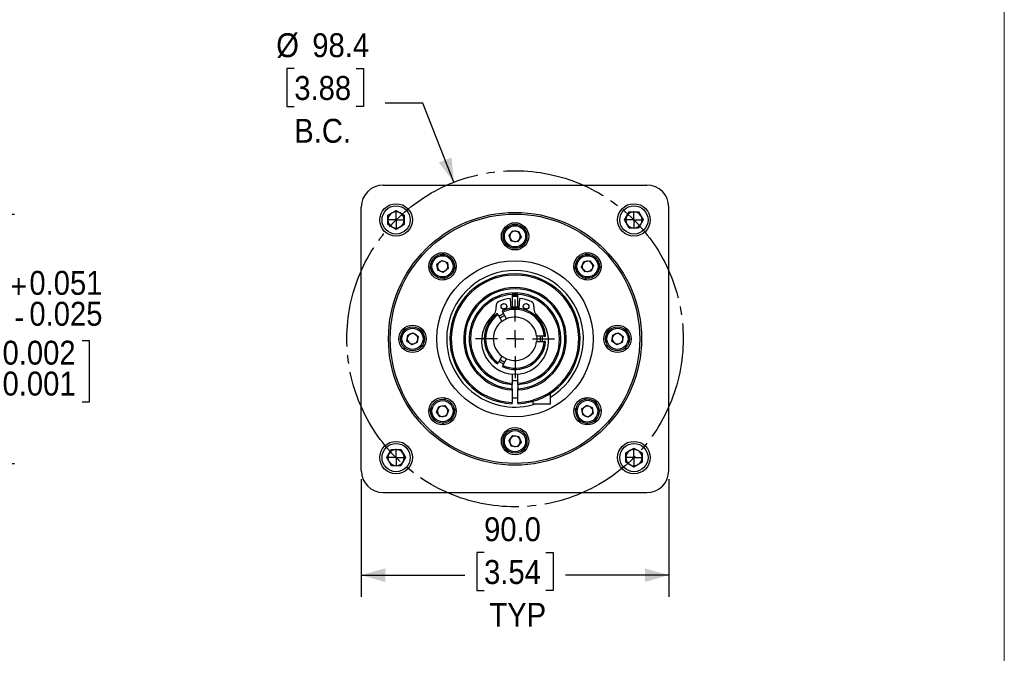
# Model space of a CAD drawing. Header units: millimetres. Extents: x 0 to 864, y 0 to 559.
# Tile 13 of 18: x 575 to 864, y 194 to 380. Entities that reach past the tile are written whole.
import ezdxf

# ---------------------------------------------------------------- set-up
doc = ezdxf.new("R2010")
doc.units = ezdxf.units.MM
doc.header["$LTSCALE"] = 2
doc.linetypes.add('SLD-Center', pattern=[19.05, 15.24, -1.27, 1.27, -1.27])
doc.linetypes.add('SLD-Solid', pattern=[0])
doc.layers.add('CENTER', color=40, linetype='SLD-Center')
doc.layers.add('SLD-0', color=7, linetype='SLD-Solid', lineweight=25)
doc.styles.add('SLDTEXTSTYLE0', font='GOTHIC.TTF', dxfattribs={"width": 0.913})
doc.dimstyles.new('SLDDIMSTYLE0', dxfattribs={"dimtxt": 7, "dimasz": 7, "dimexe": 0, "dimexo": 0.0625, "dimgap": 1.75, "dimtad": 0, "dimtih": 1, "dimtoh": 1, "dimdec": 3, "dimrnd": 1e-09, "dimzin": 12, "dimdsep": 46, "dimtxsty": 'SLDTEXTSTYLE0', "dimsah": 1, "dimcen": 0.09, "dimadec": 0, "dimazin": 3, "dimtol": 1, "dimtp": 0.051, "dimtm": 0.025, "dimtfac": 1, "dimtdec": 3, "dimtofl": 0, "dimtmove": 0, "dimatfit": 3, "dimfxl": 0, "dimfrac": 2, "dimtolj": 1, "dimarcsym": 0})
doc.dimstyles.new('SLDDIMSTYLE4', dxfattribs={"dimtxt": 7, "dimasz": 7, "dimexe": 0, "dimexo": 0.0625, "dimgap": 1.75, "dimtad": 0, "dimtih": 1, "dimtoh": 1, "dimdec": 1, "dimrnd": 1e-09, "dimzin": 4, "dimdsep": 46, "dimtxsty": 'SLDTEXTSTYLE0', "dimsah": 1, "dimcen": 0.09, "dimadec": 0, "dimazin": 1, "dimtfac": 1, "dimtdec": 1, "dimtofl": 0, "dimtmove": 0, "dimatfit": 3, "dimfxl": 0, "dimfrac": 2, "dimtolj": 1, "dimtzin": 12, "dimarcsym": 0})
doc.dimstyles.new('SLDDIMSTYLE6', dxfattribs={"dimtxt": 7, "dimasz": 7, "dimexe": 0, "dimexo": 0.0625, "dimgap": 1.75, "dimtad": 0, "dimtih": 1, "dimtoh": 1, "dimdec": 1, "dimrnd": 1e-09, "dimzin": 12, "dimdsep": 46, "dimtxsty": 'SLDTEXTSTYLE0', "dimsah": 1, "dimcen": 0, "dimadec": 0, "dimazin": 3, "dimtfac": 1, "dimtdec": 1, "dimtofl": 0, "dimtmove": 0, "dimatfit": 3, "dimfxl": 0, "dimfrac": 2, "dimtolj": 1, "dimtzin": 12, "dimarcsym": 0})

# ---------------------------------------------------------------- blocks, each defined once
blk = doc.blocks.new('Block2')
at = {"color": 7, "linetype": 'SLD-Solid', "lineweight": 18}
blk.add_line((863.6, 558.8), (863.6, 0), dxfattribs=at)
blk = doc.blocks.new('_D')
at = {"layer": 'SLD-0'}
for p, q in [((465.6, 322.62), (493.57, 322.62)), ((497.57, 322.62), (573.92, 322.62)), ((567.57, 322.62), (567.57, 306.09)), ((541.46, 285.65), (539.33, 285.65)), ((539.33, 285.65), (539.33, 267.55)), ((593.67, 285.65), (595.8, 285.65)), ((595.8, 285.65), (595.8, 267.55)), ((539.33, 267.55), (541.46, 267.55)), ((567.57, 249.6), (567.57, 266.12)), ((595.8, 267.55), (593.67, 267.55)), ((465.6, 249.6), (573.92, 249.6))]:
    blk.add_line(p, q, dxfattribs=at)
for points in [[(567.57, 322.62), (565.57, 315.62), (569.57, 315.62)], [(567.57, 249.6), (569.57, 256.6), (565.57, 256.6)]]:
    blk.add_solid(points, dxfattribs=at)
at = {"layer": 'SLD-0', "char_height": 7, "attachment_point": 1, "style": 'SLDTEXTSTYLE0'}
for s, insert in [('0.051', (578.26, 305.98)), ('+', (572.6, 305.06)), ('%%c', (533.6, 300.86)), ('73.025', (544.16, 300.86)), ('0.025', (578.26, 296.93)), ('-', (573.88, 296.01)), ('0.002', (570.4, 285.54)), ('+', (564.74, 285.54)), ('2.875', (541.46, 280.53)), ('0.001', (570.4, 276.49)), ('-', (566.02, 276.49))]:
    blk.add_mtext(s, dxfattribs=dict(at, insert=insert))
blk = doc.blocks.new('_D_11')
at = {"layer": 'SLD-0'}
for p, q in [((655.79, 365.22), (653.65, 365.22)), ((653.65, 365.22), (653.65, 354.1)), ((673.89, 365.22), (676.02, 365.22)), ((676.02, 365.22), (676.02, 354.1)), ((693.46, 355.13), (682.34, 355.13)), ((702.5, 331.96), (693.46, 355.13)), ((653.65, 354.1), (655.79, 354.1)), ((676.02, 354.1), (673.89, 354.1))]:
    blk.add_line(p, q, dxfattribs=at)
blk.add_solid([(702.5, 331.96), (701.82, 339.2), (698.09, 337.75)], dxfattribs=at)
at = {"layer": 'SLD-0', "char_height": 7, "attachment_point": 1, "style": 'SLDTEXTSTYLE0'}
for s, insert in [('%%c', (650.51, 375.58)), ('98.4', (661.06, 375.58)), ('3.88', (655.79, 363.05)), ('B.C.', (655.78, 350.51))]:
    blk.add_mtext(s, dxfattribs=dict(at, insert=insert))
blk = doc.blocks.new('_D_12')
at = {"layer": 'SLD-0'}
for p, q in [((675.39, 244.99), (675.39, 210.54)), ((765.39, 244.99), (765.39, 210.54)), ((711.34, 223.48), (709.21, 223.48)), ((709.21, 223.48), (709.21, 212.37)), ((729.44, 223.48), (731.58, 223.48)), ((731.58, 223.48), (731.58, 212.37)), ((675.39, 216.89), (705.66, 216.89)), ((765.39, 216.89), (735.13, 216.89)), ((709.21, 212.37), (711.34, 212.37)), ((731.58, 212.37), (729.44, 212.37))]:
    blk.add_line(p, q, dxfattribs=at)
for points in [[(675.39, 216.89), (682.39, 214.89), (682.39, 218.89)], [(765.39, 216.89), (758.39, 218.89), (758.39, 214.89)]]:
    blk.add_solid(points, dxfattribs=at)
at = {"layer": 'SLD-0', "char_height": 7, "attachment_point": 1, "style": 'SLDTEXTSTYLE0'}
for s, insert in [('90.0', (711.34, 233.84)), ('3.54', (711.34, 221.31)), ('TYP', (712.88, 208.77))]:
    blk.add_mtext(s, dxfattribs=dict(at, insert=insert))
blk = doc.blocks.new('SW_CENTERMARKSYMBOL_0')
at = {"layer": 'SLD-0', "color": 0}
for q in [(-2.54, 0), (0, 2.54), (0, -2.54), (2.54, 0)]:
    blk.add_line((0, 0), q, dxfattribs=at)
blk = doc.blocks.new('SW_CENTERMARKSYMBOL_1')
at = {"layer": 'SLD-0', "color": 0}
for q in [(-2.54, 0), (0, 2.54), (0, -2.54), (2.54, 0)]:
    blk.add_line((0, 0), q, dxfattribs=at)
blk = doc.blocks.new('SW_CENTERMARKSYMBOL_2')
at = {"layer": 'SLD-0', "color": 0}
for q in [(-2.54, 0), (0, 2.54), (0, -2.54), (2.54, 0)]:
    blk.add_line((0, 0), q, dxfattribs=at)
blk = doc.blocks.new('SW_CENTERMARKSYMBOL_3')
at = {"layer": 'SLD-0', "color": 0}
for q in [(-2.54, 0), (0, 2.54), (0, -2.54), (2.54, 0)]:
    blk.add_line((0, 0), q, dxfattribs=at)
blk = doc.blocks.new('SW_CENTERMARKSYMBOL_4')
at = {"layer": 'SLD-0', "color": 0}
for p, q in [((0, 5.08), (0, 11.5316)), ((-5.08, 0), (-11.5316, 0)), ((0, 0), (-2.54, 0)), ((0, 0), (0, 2.54)), ((0, 0), (0, -2.54)), ((0, 0), (2.54, 0)), ((5.08, 0), (11.5316, 0)), ((0, -5.08), (0, -11.5316))]:
    blk.add_line(p, q, dxfattribs=at)

msp = doc.modelspace()

# ---------------------------------------------------------------- linework, layer by layer
for p, q in [((681.8185, 331.1083), (758.9661, 331.1083)), ((675.3923, 247.5345), (675.3923, 324.6821)), ((683.213, 322.2811), (685.5943, 323.6559)), ((685.5943, 323.6559), (687.9755, 322.2811)), ((752.4407, 320.9063), (753.8155, 323.2875)), ((753.8155, 323.2875), (756.5651, 323.2875)), ((756.5651, 323.2875), (757.9399, 320.9063)), ((765.3923, 247.5345), (765.3923, 324.6821)), ((683.213, 319.5314), (683.213, 322.2811)), ((687.9755, 322.2811), (687.9755, 319.5314)), ((753.8155, 318.525), (752.4407, 320.9063)), ((757.9399, 320.9063), (756.5651, 318.525)), ((685.5943, 318.1566), (683.213, 319.5314)), ((687.9755, 319.5314), (685.5943, 318.1566)), ((718.6343, 316.339), (719.7131, 317.7461)), ((719.7131, 317.7461), (721.4711, 317.5153)), ((721.4711, 317.5153), (722.1503, 315.8775)), ((756.5651, 318.525), (753.8155, 318.525)), ((719.3135, 314.7012), (718.6343, 316.339)), ((721.0715, 314.4704), (719.3135, 314.7012)), ((722.1503, 315.8775), (721.0715, 314.4704)), ((697.5407, 307.9993), (698.947, 309.0792)), ((698.947, 309.0792), (700.5853, 308.4014)), ((700.5853, 308.4014), (700.8174, 306.6436)), ((739.8477, 307.0893), (740.5256, 308.7277)), ((740.5256, 308.7277), (742.2834, 308.9598)), ((742.2834, 308.9598), (743.3633, 307.5536)), ((697.7729, 306.2415), (697.5407, 307.9993)), ((699.4112, 305.5637), (697.7729, 306.2415)), ((700.8174, 306.6436), (699.4112, 305.5637)), ((740.9276, 305.6831), (739.8477, 307.0893)), ((742.6854, 305.9152), (740.9276, 305.6831)), ((743.3633, 307.5536), (742.6854, 305.9152)), ((718.9458, 297.9177), (719.2164, 295.0226)), ((719.5922, 299.1139), (719.5922, 295.4556)), ((721.1924, 295.4556), (721.1924, 299.1139)), ((721.5682, 295.0226), (721.8387, 297.9177)), ((716.5957, 294.259), (716.7869, 293.9277)), ((719.1801, 295.4111), (719.5922, 295.4556)), ((719.2155, 295.0315), (719.5922, 295.0731)), ((719.5922, 295.4556), (719.5922, 295.0731)), ((721.1924, 295.4556), (721.6045, 295.4111)), ((721.1924, 295.0731), (721.1924, 295.4556)), ((721.1924, 295.0731), (721.569, 295.0315)), ((715.4231, 293.1403), (715.2319, 293.4716)), ((715.4231, 293.1403), (716.5599, 291.1714)), ((717.9237, 291.9588), (716.7869, 293.9277)), ((688.7545, 285.4291), (688.9852, 287.1871)), ((690.1616, 284.3503), (688.7545, 285.4291)), ((688.9852, 287.1871), (690.623, 287.8662)), ((690.623, 287.8662), (692.0301, 286.7874)), ((692.0301, 286.7874), (691.7994, 285.0294)), ((728.9668, 286.8957), (726.6933, 286.8957)), ((726.6933, 285.3209), (728.9668, 285.3209)), ((728.9668, 286.8957), (729.3493, 286.8957)), ((729.3493, 285.3209), (728.9668, 285.3209)), ((748.7545, 285.4291), (748.9852, 287.1871)), ((750.1616, 284.3503), (748.7545, 285.4291)), ((748.9852, 287.1871), (750.623, 287.8662)), ((750.623, 287.8662), (752.0301, 286.7874)), ((752.0301, 286.7874), (751.7994, 285.0294)), ((691.7994, 285.0294), (690.1616, 284.3503)), ((751.7994, 285.0294), (750.1616, 284.3503)), ((716.5599, 281.0451), (715.4231, 279.0762)), ((716.7869, 278.2888), (717.9237, 280.2577)), ((715.2319, 278.7449), (715.4231, 279.0762)), ((716.7869, 278.2888), (716.5957, 277.9575)), ((719.5922, 275.741), (719.5922, 273.1026)), ((721.1924, 273.8255), (719.5922, 273.8255)), ((721.1924, 273.1026), (721.1924, 275.741)), ((719.5922, 271.4997), (719.5922, 272.7209)), ((719.5922, 271.1182), (719.5922, 267.4564)), ((721.1924, 272.7209), (721.1924, 271.4997)), ((721.1924, 267.4564), (721.1924, 271.1182)), ((719.5922, 268.8255), (721.1924, 268.8255)), ((730.7809, 267.071), (730.7809, 270.1402)), ((742.7907, 267.7595), (742.9436, 268.1292)), ((697.4213, 264.6629), (698.0992, 266.3013)), ((698.0992, 266.3013), (699.857, 266.5334)), ((699.857, 266.5334), (700.9369, 265.1272)), ((700.9369, 265.1272), (700.259, 263.4888)), ((719.5922, 267.0751), (719.5922, 267.4564)), ((721.1924, 267.4564), (721.1924, 267.0751)), ((725.7263, 267.071), (725.7263, 267.8203)), ((725.7263, 267.071), (730.7809, 267.071)), ((739.9671, 265.5729), (741.3734, 266.6528)), ((740.1993, 263.8151), (739.9671, 265.5729)), ((741.3734, 266.6528), (743.0117, 265.975)), ((743.0117, 265.975), (743.2438, 264.2172)), ((698.5012, 263.2567), (697.4213, 264.6629)), ((700.259, 263.4888), (698.5012, 263.2567)), ((741.8376, 263.1373), (740.1993, 263.8151)), ((743.2438, 264.2172), (741.8376, 263.1373)), ((740.2674, 261.6609), (740.4203, 262.0306)), ((718.6343, 256.339), (719.7131, 257.7461)), ((719.7131, 257.7461), (721.4711, 257.5153)), ((721.4711, 257.5153), (722.1503, 255.8775)), ((682.8447, 251.3103), (684.2195, 253.6915)), ((684.2195, 253.6915), (686.9691, 253.6915)), ((686.9691, 253.6915), (688.3439, 251.3103)), ((719.3135, 254.7012), (718.6343, 256.339)), ((721.0715, 254.4704), (719.3135, 254.7012)), ((722.1503, 255.8775), (721.0715, 254.4704)), ((752.809, 252.6851), (755.1903, 254.0599)), ((755.1903, 254.0599), (757.5715, 252.6851)), ((684.2195, 248.929), (682.8447, 251.3103)), ((688.3439, 251.3103), (686.9691, 248.929)), ((752.809, 249.9354), (752.809, 252.6851)), ((757.5715, 252.6851), (757.5715, 249.9354)), ((686.9691, 248.929), (684.2195, 248.929)), ((755.1903, 248.5606), (752.809, 249.9354)), ((757.5715, 249.9354), (755.1903, 248.5606)), ((681.8185, 241.1083), (758.9661, 241.1083))]:
    msp.add_line(p, q)
at = {"flags": 128}
for points in [[(719.5922, 298.5285), (720.3923, 298.5543), (721.1924, 298.5285)], [(716.8276, 294.7861), (717.2308, 294.941), (717.8981, 295.1521)], [(721.1769, 295.0783), (720.6809, 295.1079), (719.6206, 295.0794)], [(722.8865, 295.1521), (723.5538, 294.941), (723.957, 294.7861)], [(713.3894, 292.351), (714.1275, 293.0915), (714.194, 293.1505)], [(715.6796, 292.6961), (716.1911, 293.0336), (717.0434, 293.4835)], [(726.5906, 293.1505), (726.657, 293.0915), (727.3952, 292.351)], [(717.0434, 278.733), (716.1821, 279.1884), (715.6796, 279.5204)]]:
    msp.add_lwpolyline(points, dxfattribs=at)
for centre, radius in [((685.5943, 320.9063), 4.7625), ((755.1903, 320.9063), 4.7625), ((685.5943, 320.9063), 4.1275), ((720.3923, 286.1083), 37.0205), ((755.1903, 320.9063), 4.1275), ((720.3923, 286.1083), 36.5125), ((720.3923, 316.1083), 4), ((720.3923, 316.1083), 3.5), ((720.3923, 316.1083), 3.1), ((699.1791, 307.3215), 4), ((741.6055, 307.3215), 4), ((699.1791, 307.3215), 3.5), ((699.1791, 307.3215), 3.1), ((720.3923, 286.1083), 22.86), ((741.6055, 307.3215), 3.5), ((741.6055, 307.3215), 3.1), ((717.1576, 295.5694), 0.85), ((723.627, 295.5694), 0.85), ((690.3923, 286.1083), 4), ((690.3923, 286.1083), 3.5), ((690.3923, 286.1083), 3.1), ((750.3923, 286.1083), 4), ((750.3923, 286.1083), 3.5), ((750.3923, 286.1083), 3.1), ((699.1791, 264.895), 4), ((699.1791, 264.895), 3.5), ((741.6055, 264.895), 4), ((699.1791, 264.895), 3.1), ((720.3923, 256.1083), 4), ((720.3923, 256.1083), 3.5), ((720.3923, 256.1083), 3.1), ((685.5943, 251.3103), 4.7625), ((685.5943, 251.3103), 4.1275), ((755.1903, 251.3103), 4.7625), ((755.1903, 251.3103), 4.1275)]:
    msp.add_circle(centre, radius)
for centre, radius, start, end in [((681.8185, 324.6821), 6.4262, 90, 180), ((758.9661, 324.6821), 6.4262, 0, 90), ((685.5943, 320.9063), 2.3813, 120, 180), ((685.5943, 320.9063), 2.3813, 60, 120), ((685.5943, 320.9063), 2.3813, 0, 60), ((755.1903, 320.9063), 2.3813, 90, 150), ((755.1903, 320.9063), 2.3813, 30, 90), ((685.5943, 320.9063), 2.3813, 180, 240), ((685.5943, 320.9063), 2.3813, 300, 0), ((755.1903, 320.9063), 2.3813, 150, 210), ((755.1903, 320.9063), 2.3813, 330, 30), ((685.5943, 320.9063), 2.3813, 240, 300), ((720.3923, 286.1083), 32.5555, 94.385634, 95.644006), ((720.3923, 316.1083), 1.5355, 142.522674, 202.522674), ((720.3923, 316.1083), 1.5355, 82.522674, 142.522674), ((720.3923, 316.1083), 1.5355, 22.522674, 82.522674), ((720.3923, 286.1083), 32.5555, 84.355994, 85.614366), ((755.1903, 320.9063), 2.3813, 210, 270), ((755.1903, 320.9063), 2.3813, 270, 330), ((720.3923, 316.1083), 1.5355, 202.522674, 262.522674), ((720.3923, 316.1083), 1.5355, 262.522674, 322.522674), ((720.3923, 316.1083), 1.5355, 322.522674, 22.522674), ((720.3923, 286.1083), 32.5555, 129.355994, 130.614366), ((720.3923, 286.1083), 27.0745, 93.863385, 95.486295), ((720.3923, 286.1083), 27.0745, 84.513705, 86.136615), ((720.3923, 286.1083), 32.5555, 49.385634, 50.644006), ((699.1791, 307.3215), 1.5355, 127.522674, 187.522674), ((699.1791, 307.3215), 1.5355, 67.522674, 127.522674), ((699.1791, 307.3215), 1.5355, 7.522674, 67.522674), ((741.6055, 307.3215), 1.5355, 97.522674, 157.522674), ((741.6055, 307.3215), 1.5355, 37.522674, 97.522674), ((720.3923, 286.1083), 32.5555, 139.385634, 140.644006), ((699.1791, 307.3215), 1.5355, 187.522674, 247.522674), ((699.1791, 307.3215), 1.5355, 247.522674, 307.522674), ((699.1791, 307.3215), 1.5355, 307.522674, 7.522674), ((720.3923, 286.1083), 20.0025, 301.289672, 180), ((720.3923, 286.1083), 27.0745, 129.513705, 131.136615), ((720.3923, 286.1083), 27.0745, 48.863385, 50.486295), ((741.6055, 307.3215), 1.5355, 157.522674, 217.522674), ((741.6055, 307.3215), 1.5355, 217.522674, 277.522674), ((741.6055, 307.3215), 1.5355, 277.522674, 337.522674), ((741.6055, 307.3215), 1.5355, 337.522674, 37.522674), ((720.3923, 286.1083), 32.5555, 39.355994, 40.614366), ((720.3923, 286.1083), 27.0745, 138.863385, 140.486295), ((720.3923, 286.1083), 19.05, 272.407131, 267.592869), ((720.3923, 286.1083), 18.669, 272.456286, 267.543714), ((720.3923, 286.1083), 27.0745, 39.513705, 41.136615), ((720.3923, 286.1083), 15.0114, 273.055284, 266.944716), ((720.3923, 286.1083), 14.6304, 273.134927, 266.865073), ((720.3923, 286.1083), 13.4112, 273.420245, 266.579755), ((720.3923, 286.1083), 13.0302, 93.520376, 266.479624), ((716.2252, 295.7467), 1.397, 113.380687, 188.680051), ((720.3923, 286.1083), 11.8977, 96.982988, 113.380687), ((720.3923, 286.1083), 12.7, 86.387974, 93.612026), ((720.3923, 286.1083), 13.0302, 273.520376, 86.479624), ((720.3923, 286.1083), 11.8977, 66.619313, 83.017012), ((724.5594, 295.7467), 1.397, 351.319949, 66.619313), ((711.8311, 295.0759), 3.048, 311.806551, 8.680051), ((720.3923, 286.1083), 8.9916, 5.023862, 114.976138), ((720.3923, 286.1083), 8.6106, 5.246767, 114.753233), ((720.3923, 286.1083), 9.2583, 85.033479, 94.962849), ((728.9535, 295.0759), 3.048, 171.319949, 228.193449), ((720.3923, 285.503), 9.7947, 131.806551, 48.193449), ((720.3923, 286.1083), 8.9916, 125.023862, 234.976138), ((720.3923, 286.1083), 8.6106, 125.246767, 234.753233), ((720.3923, 286.1083), 6.35, 127.123011, 232.876989), ((720.3923, 286.1083), 7.4338, 113.919758, 126.080242), ((720.3923, 286.1083), 6.35, 7.123011, 112.876989), ((720.3923, 286.1083), 32.5555, 174.355994, 175.614366), ((720.3923, 286.1083), 27.0745, 174.513705, 176.136615), ((720.3923, 286.1083), 27.0745, 3.863385, 5.486295), ((720.3923, 286.1083), 32.5555, 4.385634, 5.644006), ((690.3923, 286.1083), 1.5355, 172.522674, 232.522674), ((690.3923, 286.1083), 1.5355, 112.522674, 172.522674), ((690.3923, 286.1083), 1.5355, 52.522674, 112.522674), ((690.3923, 286.1083), 1.5355, 292.522674, 352.522674), ((690.3923, 286.1083), 1.5355, 352.522674, 52.522674), ((720.3923, 286.1083), 20.0025, 180, 287.871713), ((720.3923, 286.1083), 8.9916, 245.023862, 354.976138), ((720.3923, 286.1083), 8.6106, 245.246767, 354.753233), ((720.3923, 286.1083), 6.35, 247.123011, 352.876989), ((720.3923, 286.1083), 7.4338, 353.919758, 6.080242), ((720.3923, 286.1083), 8.1, 354.421475, 5.578525), ((750.3923, 286.1083), 1.5355, 172.522674, 232.522674), ((750.3923, 286.1083), 1.5355, 112.522674, 172.522674), ((750.3923, 286.1083), 1.5355, 52.522674, 112.522674), ((750.3923, 286.1083), 1.5355, 292.522674, 352.522674), ((750.3923, 286.1083), 1.5355, 352.522674, 52.522674), ((720.3923, 286.1083), 32.5555, 184.385634, 185.644006), ((690.3923, 286.1083), 1.5355, 232.522674, 292.522674), ((720.3923, 286.1083), 27.0745, 183.863385, 185.486295), ((720.3923, 286.1083), 27.0745, 354.513705, 356.136615), ((750.3923, 286.1083), 1.5355, 232.522674, 292.522674), ((720.3923, 286.1083), 32.5555, 354.355994, 355.614366), ((720.3923, 286.1083), 7.4338, 233.919758, 246.080242), ((720.3923, 286.1083), 27.0745, 219.513705, 221.136615), ((741.6055, 264.895), 3.5, 67.522674, 247.522674), ((741.6055, 264.895), 3.5, 247.522674, 67.522674), ((720.3923, 286.1083), 27.0745, 318.863385, 320.486295), ((720.3923, 286.1083), 32.5555, 219.355994, 220.614366), ((699.1791, 264.895), 1.5355, 157.522674, 217.522674), ((699.1791, 264.895), 1.5355, 97.522674, 157.522674), ((699.1791, 264.895), 1.5355, 37.522674, 97.522674), ((699.1791, 264.895), 1.5355, 337.522674, 37.522674), ((720.3923, 286.1083), 27.0745, 228.863385, 230.486295), ((720.3923, 286.1083), 27.0745, 309.513705, 311.136615), ((741.6055, 264.895), 3.1, 67.522674, 247.522674), ((741.6055, 264.895), 1.5355, 127.522674, 187.522674), ((741.6055, 264.895), 3.1, 247.522674, 67.522674), ((741.6055, 264.895), 1.5355, 67.522674, 127.522674), ((741.6055, 264.895), 1.5355, 7.522674, 67.522674), ((720.3923, 286.1083), 32.5555, 319.385634, 320.644006), ((699.1791, 264.895), 1.5355, 217.522674, 277.522674), ((699.1791, 264.895), 1.5355, 277.522674, 337.522674), ((741.6055, 264.895), 1.5355, 187.522674, 247.522674), ((741.6055, 264.895), 1.5355, 247.522674, 307.522674), ((741.6055, 264.895), 1.5355, 307.522674, 7.522674), ((720.3923, 286.1083), 32.5555, 229.385634, 230.644006), ((720.3923, 286.1083), 32.5555, 309.355994, 310.614366), ((720.3923, 286.1083), 27.0745, 264.513705, 266.136615), ((720.3923, 256.1083), 1.5355, 142.522674, 202.522674), ((720.3923, 256.1083), 1.5355, 82.522674, 142.522674), ((720.3923, 256.1083), 1.5355, 22.522674, 82.522674), ((720.3923, 256.1083), 1.5355, 322.522674, 22.522674), ((720.3923, 286.1083), 27.0745, 273.863385, 275.486295), ((685.5943, 251.3103), 2.3813, 90, 150), ((685.5943, 251.3103), 2.3813, 30, 90), ((720.3923, 286.1083), 32.5555, 264.355994, 265.614366), ((720.3923, 256.1083), 1.5355, 202.522674, 262.522674), ((720.3923, 256.1083), 1.5355, 262.522674, 322.522674), ((720.3923, 286.1083), 32.5555, 274.385634, 275.644006), ((755.1903, 251.3103), 2.3813, 60, 120), ((685.5943, 251.3103), 2.3813, 150, 210), ((685.5943, 251.3103), 2.3813, 330, 30), ((755.1903, 251.3103), 2.3813, 120, 180), ((755.1903, 251.3103), 2.3813, 180, 240), ((755.1903, 251.3103), 2.3813, 0, 60), ((755.1903, 251.3103), 2.3813, 300, 0), ((685.5943, 251.3103), 2.3813, 210, 270), ((685.5943, 251.3103), 2.3813, 270, 330), ((755.1903, 251.3103), 2.3813, 240, 300), ((681.8185, 247.5345), 6.4262, 180, 270), ((758.9661, 247.5345), 6.4262, 270, 0)]:
    msp.add_arc(centre, radius, start, end)
for points, knots in [([(721.1924, 299.2147), (720.9257, 299.2147), (720.659, 299.2147), (720.1256, 299.2147), (719.8588, 299.2147), (719.5922, 299.2147)], [0, 0, 0, 0, 0.5, 0.5, 1, 1, 1, 1]), ([(719.5922, 273.1026), (719.5922, 273.1026), (719.5922, 273.0819), (719.5922, 273.0114), (719.5922, 272.9616), (719.5922, 272.8622), (719.5922, 272.8127), (719.5922, 272.7413), (719.5922, 272.7209), (719.5922, 272.7209)], [0, 0, 0, 0, 0.25, 0.25, 0.5, 0.5, 0.75, 0.75, 1, 1, 1, 1]), ([(719.5922, 271.4997), (719.5922, 271.4997), (719.5922, 271.479), (719.5922, 271.4086), (719.5922, 271.3588), (719.5922, 271.2594), (719.5922, 271.2099), (719.5922, 271.1386), (719.5922, 271.1182), (719.5922, 271.1182)], [0, 0, 0, 0, 0.25, 0.25, 0.5, 0.5, 0.75, 0.75, 1, 1, 1, 1]), ([(721.1924, 272.7209), (721.1924, 272.7209), (721.1924, 272.7417), (721.1924, 272.8121), (721.1924, 272.8619), (721.1924, 272.9614), (721.1924, 273.0109), (721.1924, 273.0822), (721.1924, 273.1026), (721.1924, 273.1026)], [0, 0, 0, 0, 0.25, 0.25, 0.5, 0.5, 0.75, 0.75, 1, 1, 1, 1]), ([(721.1924, 271.1182), (721.1924, 271.1182), (721.1924, 271.1389), (721.1924, 271.2093), (721.1924, 271.2591), (721.1924, 271.3586), (721.1924, 271.4081), (721.1924, 271.4794), (721.1924, 271.4997), (721.1924, 271.4997)], [0, 0, 0, 0, 0.25, 0.25, 0.5, 0.5, 0.75, 0.75, 1, 1, 1, 1])]:
    msp.add_open_spline(points, degree=3, knots=knots)
for points in [[(719.5922, 299.2147), (719.5922, 299.1536), (719.5922, 299.1139), (719.5922, 299.1139)], [(721.1924, 299.1139), (721.1924, 299.1139), (721.1924, 299.1536), (721.1924, 299.2147)], [(717.9237, 291.9588), (717.4363, 291.7531), (716.9817, 291.4906), (716.5599, 291.1714)], [(726.6933, 286.8957), (726.7584, 286.3742), (726.7584, 285.8423), (726.6933, 285.3209)], [(716.5599, 281.0451), (716.9817, 280.7259), (717.4363, 280.4634), (717.9237, 280.2577)]]:
    msp.add_open_spline(points, degree=3)
at = {"layer": 'CENTER', "linetype": 'SLD-Center'}
msp.add_circle((720.3923, 286.1083), 49.215, dxfattribs=at)

# ---------------------------------------------------------------- block references
at = {"color": 7, "linetype": 'Continuous'}
msp.add_blockref('Block2', (0, 0), dxfattribs=at)
at = {"layer": 'SLD-0'}
for name, p in [('SW_CENTERMARKSYMBOL_1', (685.592, 320.9085)), ('SW_CENTERMARKSYMBOL_0', (755.1925, 320.9085)), ('SW_CENTERMARKSYMBOL_4', (720.3923, 286.1083)), ('SW_CENTERMARKSYMBOL_2', (685.592, 251.308)), ('SW_CENTERMARKSYMBOL_3', (755.1925, 251.308))]:
    msp.add_blockref(name, p, dxfattribs=at)

# ---------------------------------------------------------------- dimensions: what is measured, and where the dimension line sits
dim = msp.add_diameter_dim_2p(p1=(738.285, 240.2611), p2=(702.4995, 331.9554), text='<>\\PB.C.', dimstyle='SLDDIMSTYLE6', dxfattribs=at)
dim.commit()
dim.dimension.update_dxf_attribs({"geometry": '_D_11', "text_midpoint": (664.8378, 359.6607), "dimtype": 163})
for base, p1, p2, angle, text, dimstyle, picture, middle in [((567.5675, 322.6208), (463.0595, 249.5958), (463.0595, 322.6208), 90, '%%c<>', 'SLDDIMSTYLE0', '_D', (567.5675, 286.1083)), ((675.3923, 216.8933), (765.3923, 247.5345), (675.3923, 247.5345), 0, '<>\\PTYP', 'SLDDIMSTYLE4', '_D_12', (720.3923, 216.8933))]:
    dim = msp.add_linear_dim(base=base, p1=p1, p2=p2, angle=angle, text=text, dimstyle=dimstyle, dxfattribs=at)
    dim.commit()
    dim.dimension.update_dxf_attribs({"geometry": picture, "text_midpoint": middle, "dimtype": 160})

doc.saveas('drawing.dxf')
